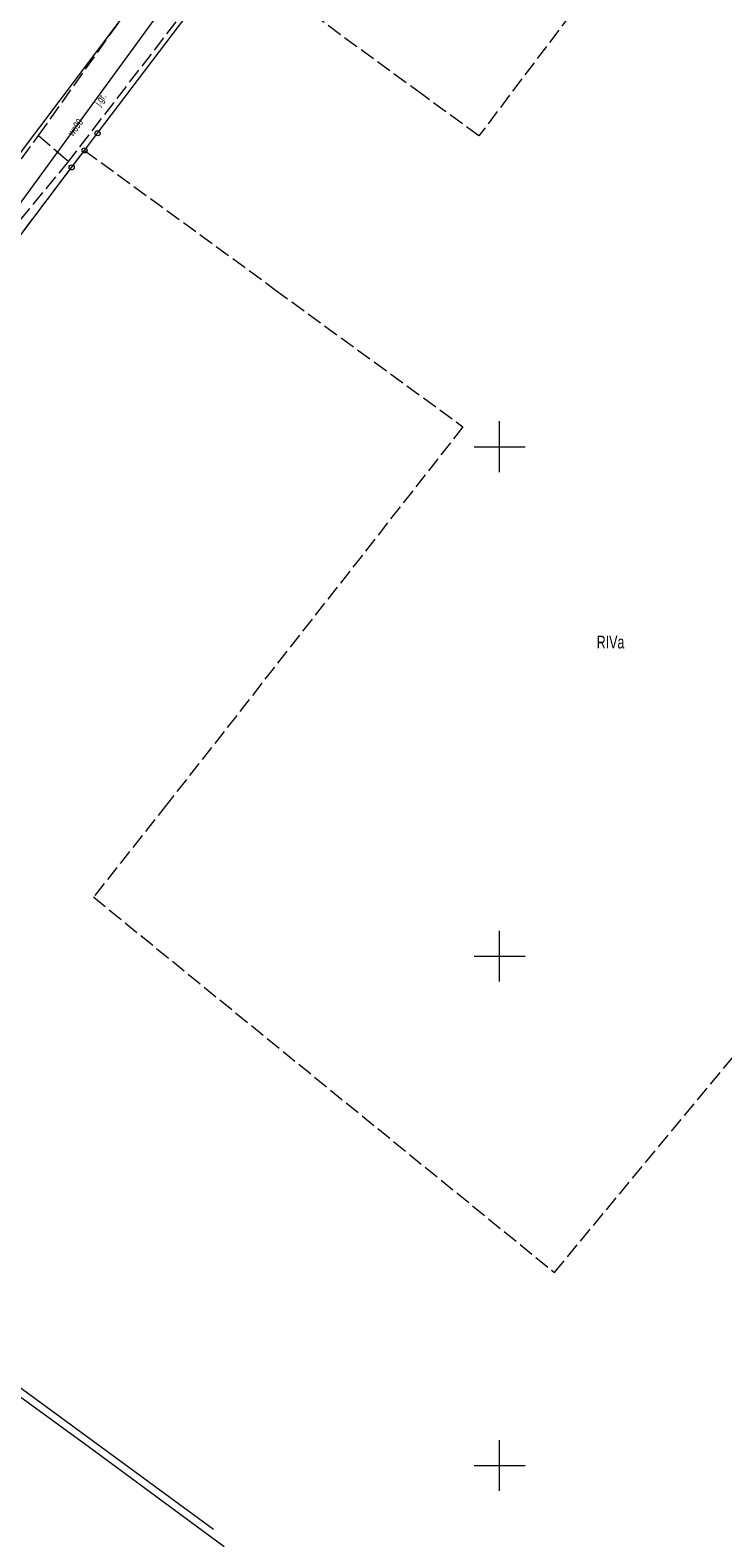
# Model space of a CAD drawing. Header units: millimetres. Extents: x 6552798 to 6553858, y 5859376 to 5860252.
# Tile 19 of 43: x 6553404 to 6553472, y 5859693 to 5859841. Entities that reach past the tile are written whole.
import ezdxf
from ezdxf.enums import TextEntityAlignment as Align

# ---------------------------------------------------------------- set-up
doc = ezdxf.new("R2010")
doc.units = ezdxf.units.MM
for name, pattern in [('1', [0]), ('1_1', [0]), ('1_OTKJ', [2, 1.5, -0.5]), ('3_SUKP', [0]), ('3_SUWP', [0]), ('GDE', [0]), ('GUK', [2, 1.5, -0.5])]:
    doc.linetypes.add(name, pattern=pattern)
for name, color, linetype, lineweight in [('Dzialki', 7, 'GDE', 18), ('Kontury', 3, 'GUK', 18), ('Numery_konturow', 3, 'Continuous', 13), ('OTK_E_T_0', 7, 'Continuous', 0), ('OTK_L_0', 7, '1_OTKJ', 18), ('OTK_L_18', 7, '1_1', 18), ('Podzial_sekcyjny_krzyze', 7, '1', 0), ('Punkty', 7, 'Continuous', 18), ('SUKP_L_0', 34, '3_SUKP', 18), ('SUWP_E_T_0', 5, 'Continuous', 0), ('SUWP_L_0', 5, '3_SUWP', 18)]:
    doc.layers.add(name, color=color, linetype=linetype, lineweight=lineweight)
doc.styles.get("Standard").update_dxf_attribs({"font": 'arial.ttf'})

# ---------------------------------------------------------------- blocks, each defined once
blk = doc.blocks.new('GRT')
at = {"linetype": 'Continuous'}
blk.add_circle((0, 0), 0.25, dxfattribs=at)

msp = doc.modelspace()

# ---------------------------------------------------------------- linework, layer by layer
at = {"layer": 'Dzialki'}
for p, q in [((6553442.41, 5859881.21), (6553400.92, 5859826.21)), ((6553410.55, 5859830.77), (6553423.75, 5859848.23)), ((6553409.28, 5859829.09), (6553410.55, 5859830.77)), ((6553408.01, 5859827.42), (6553409.28, 5859829.09)), ((6553394.8, 5859809.95), (6553408.01, 5859827.42))]:
    msp.add_line(p, q, dxfattribs=at)
at = {"layer": 'Kontury'}
for p, q in [((6553442.46, 5859834.55), (6553423.75, 5859848.23)), ((6553461.83, 5859848.87), (6553447.97, 5859830.52)), ((6553447.97, 5859830.52), (6553442.46, 5859834.55)), ((6553408.01, 5859827.42), (6553409.28, 5859829.09)), ((6553409.28, 5859829.09), (6553427.99, 5859815.42)), ((6553394.8, 5859809.95), (6553408.01, 5859827.42)), ((6553427.99, 5859815.42), (6553446.41, 5859801.96)), ((6553446.41, 5859801.96), (6553431.6, 5859783.08)), ((6553431.6, 5859783.08), (6553417.42, 5859764.97)), ((6553455.38, 5859718.95), (6553495.27, 5859767.11)), ((6553417.42, 5859764.97), (6553410.15, 5859755.81)), ((6553410.15, 5859755.81), (6553455.38, 5859718.95))]:
    msp.add_line(p, q, dxfattribs=at)
at = {"layer": 'OTK_L_0', "linetype": '1_OTKJ'}
for p, q in [((6553404.76, 5859830.54), (6553419.19, 5859850.92)), ((6553424.34, 5859849.64), (6553407.7, 5859828.03)), ((6553398.33, 5859821.84), (6553404.76, 5859830.54)), ((6553404.76, 5859830.54), (6553407.379, 5859828.284)), ((6553407.7, 5859828.03), (6553401.19, 5859820.14)), ((6553407.379, 5859828.284), (6553407.7, 5859828.03))]:
    msp.add_line(p, q, dxfattribs=at)
at = {"layer": 'OTK_L_18', "linetype": '1_1'}
msp.add_line((6553309.729, 5859775.982), (6553421.913, 5859693.742), dxfattribs=at)
at = {"layer": 'Podzial_sekcyjny_krzyze'}
for p, q in [((6553450, 5859797.5), (6553450, 5859802.5)), ((6553447.5, 5859800), (6553452.5, 5859800)), ((6553450, 5859747.5), (6553450, 5859752.5)), ((6553447.5, 5859750), (6553452.5, 5859750)), ((6553450, 5859697.5), (6553450, 5859702.5)), ((6553447.5, 5859700), (6553452.5, 5859700))]:
    msp.add_line(p, q, dxfattribs=at)
at = {"layer": 'SUKP_L_0', "linetype": '3_SUKP'}
for p, q in [((6553397.937, 5859710.397), (6553409.759, 5859701.812)), ((6553409.759, 5859701.812), (6553422.984, 5859692.056))]:
    msp.add_line(p, q, dxfattribs=at)
at = {"layer": 'SUWP_L_0', "linetype": '3_SUWP'}
msp.add_line((6553416.08, 5859841.91), (6553397.21, 5859816.07), dxfattribs=at)

# ---------------------------------------------------------------- block references
at = {"layer": 'Punkty'}
for p in [(6553410.55, 5859830.77), (6553409.28, 5859829.09), (6553408.01, 5859827.42)]:
    msp.add_blockref('GRT', p, dxfattribs=at)

# ---------------------------------------------------------------- texts
at = {"layer": 'Numery_konturow', "width": 0.7}
msp.add_text('RIVa', height=1.25, dxfattribs=at).set_placement((6553459.53, 5859781.45), align=Align.TOP_LEFT)
at = {"layer": 'OTK_E_T_0', "lineweight": 9, "width": 0.7}
msp.add_text('j.gr.', height=0.75, rotation=54.2933, dxfattribs=at).set_placement((6553410.891, 5859834.062), align=Align.MIDDLE)
at = {"layer": 'SUWP_E_T_0', "lineweight": 9, "width": 0.7}
msp.add_text('wo90', height=0.75, rotation=53.86073, dxfattribs=at).set_placement((6553408.37, 5859831.352), align=Align.MIDDLE)

doc.saveas('drawing.dxf')
